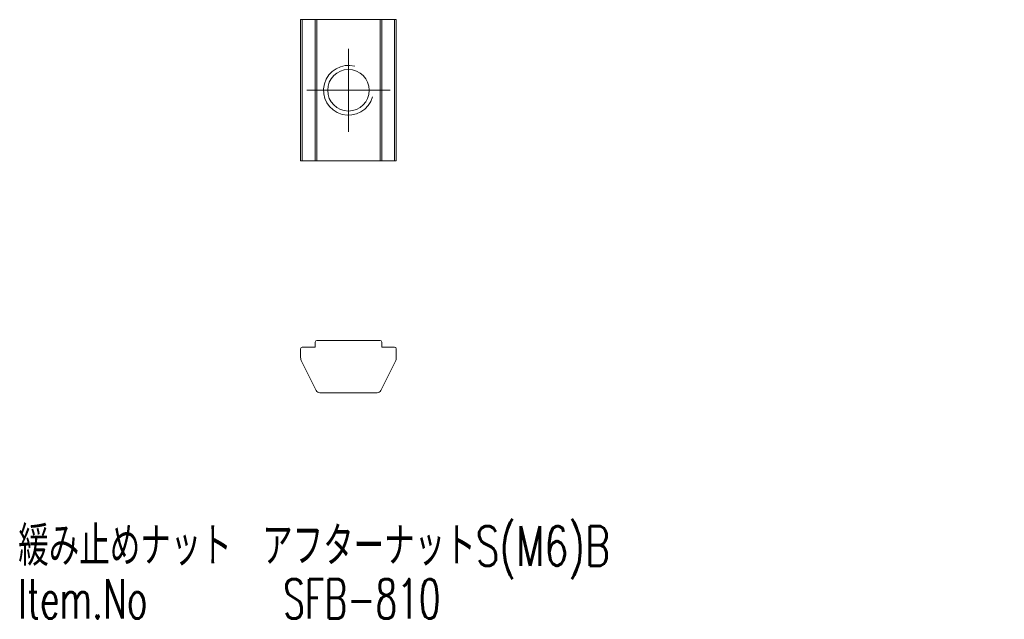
# Model space of a CAD drawing. Header units: millimetres. Extents: x 167 to 285, y 91 to 163.
import ezdxf

# ---------------------------------------------------------------- set-up
doc = ezdxf.new("R2010")
doc.units = ezdxf.units.MM
doc.styles.add('SLDTEXTSTYLE0', font='TXT', dxfattribs={"width": 0.7, "bigfont": 'bigfont'})
doc.styles.add('SLDTEXTSTYLE1', font='TXT', dxfattribs={"width": 0.64, "bigfont": 'bigfont'})

# ---------------------------------------------------------------- blocks, each defined once
blk = doc.blocks.new('SW_NOTE_0')
at = {"color": 0, "linetype": 'Continuous', "lineweight": 0, "char_height": 4.7625, "attachment_point": 1}
for s, insert, style in [('緩み止めナット\u3000アフターナットS(M6)B', (0, 6.14), 'SLDTEXTSTYLE0'), ('Item.No      SFB-810', (0, -0.21), 'SLDTEXTSTYLE1')]:
    blk.add_mtext(s, dxfattribs=dict(at, insert=insert, style=style))
blk = doc.blocks.new('SW_CENTERMARKSYMBOL_0')
at = {"color": 0, "linetype": 'Continuous', "lineweight": 0}
for p, q in [((0, 2.5), (0, 5)), ((0, 0), (0, 2.5)), ((-2.5, 0), (-5, 0)), ((0, 0), (-2.5, 0)), ((0, 0), (0, -2.5)), ((0, 0), (2.5, 0)), ((2.5, 0), (5, 0)), ((0, -2.5), (0, -5))]:
    blk.add_line(p, q, dxfattribs=at)

msp = doc.modelspace()

# ---------------------------------------------------------------- linework, layer by layer
at = {"color": 7, "linetype": 'Continuous', "lineweight": 15}
for p, q in [((200.58, 146.45), (200.58, 163.45)), ((200.78, 163.45), (200.58, 163.45)), ((200.78, 146.45), (200.78, 163.45)), ((202.33, 163.45), (200.78, 163.45)), ((202.33, 146.45), (202.33, 163.45)), ((202.53, 163.45), (202.33, 163.45)), ((202.53, 146.45), (202.53, 163.45)), ((210.13, 163.45), (202.53, 163.45)), ((210.13, 146.45), (210.13, 163.45)), ((210.33, 163.45), (210.13, 163.45)), ((210.33, 146.45), (210.33, 163.45)), ((211.88, 163.45), (210.33, 163.45)), ((211.88, 146.45), (211.88, 163.45)), ((212.08, 163.45), (211.88, 163.45)), ((212.08, 146.45), (212.08, 163.45)), ((200.78, 146.45), (200.58, 146.45)), ((202.33, 146.45), (200.78, 146.45)), ((202.53, 146.45), (202.33, 146.45)), ((210.13, 146.45), (202.53, 146.45)), ((210.33, 146.45), (210.13, 146.45)), ((211.88, 146.45), (210.33, 146.45)), ((212.08, 146.45), (211.88, 146.45)), ((202.33, 124.64), (202.33, 124.04)), ((210.13, 124.84), (202.53, 124.84)), ((210.33, 124.04), (210.33, 124.64)), ((200.58, 123.84), (200.58, 122.78)), ((202.33, 124.04), (200.78, 124.04)), ((211.88, 124.04), (210.33, 124.04)), ((212.08, 122.78), (212.08, 123.84)), ((200.68, 122.33), (202.44, 118.82)), ((210.21, 118.82), (211.97, 122.33)), ((202.89, 118.54), (209.77, 118.54))]:
    msp.add_line(p, q, dxfattribs=at)
msp.add_circle((206.33, 154.95), 2.5, dxfattribs=at)
at = {"color": 7, "linetype": 'Continuous', "lineweight": 0}
msp.add_arc((206.33, 154.95), 3, 75, 345, dxfattribs=at)
at = {"color": 7, "linetype": 'Continuous', "lineweight": 15}
for centre, radius, start, end in [((202.53, 124.64), 0.2, 90, 180), ((210.13, 124.64), 0.2, 0, 90), ((200.78, 123.84), 0.2, 90, 180), ((211.88, 123.84), 0.2, 0, 90), ((201.58, 122.78), 1, 180, 206.565), ((211.08, 122.78), 1, 333.435, 0), ((202.89, 119.04), 0.5, 206.565, 270), ((209.77, 119.04), 0.5, 270, 333.435)]:
    msp.add_arc(centre, radius, start, end, dxfattribs=at)

# ---------------------------------------------------------------- block references
at = {"color": 7, "linetype": 'Continuous', "lineweight": 0}
for name, p in [('SW_CENTERMARKSYMBOL_0', (206.33, 154.95)), ('SW_NOTE_0', (166.62, 96.34))]:
    msp.add_blockref(name, p, dxfattribs=at)

doc.saveas('drawing.dxf')
